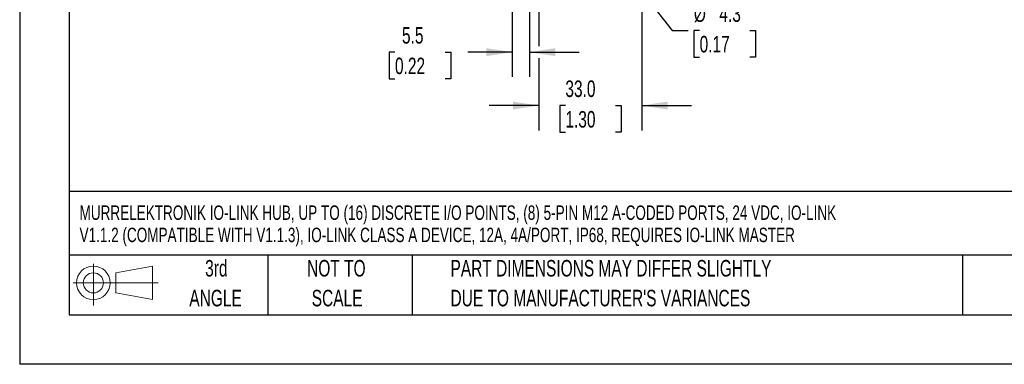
# Model space of a CAD drawing. Header units: millimetres. Extents: x 0 to 699, y 0 to 540.
# Tile 1 of 18: x 0 to 315, y 0 to 110. Entities that reach past the tile are written whole.
import ezdxf

# ---------------------------------------------------------------- set-up
doc = ezdxf.new("R2010")
doc.units = ezdxf.units.MM
doc.header["$LTSCALE"] = 2.5
doc.linetypes.add('CENTERX2', pattern=[20.32, 12.7, -2.54, 2.54, -2.54])
doc.layers.add('DIMENSIONS', color=140, linetype='Continuous', lineweight=25)
doc.layers.add('TEXT', color=140, linetype='Continuous', lineweight=25)
doc.layers.add('SLD-DEFPOINTS', color=7, linetype='Continuous')
doc.styles.add('SLDTEXTSTYLE0', font='TXT', dxfattribs={"width": 0.7})
doc.dimstyles.new('SLDDIMSTYLE1', dxfattribs={"dimtxt": 5.39502, "dimasz": 8.255, "dimexe": 0, "dimexo": 0.0625, "dimgap": 1.348755, "dimtad": 0, "dimtih": 1, "dimtoh": 1, "dimrnd": 1e-09, "dimzin": 12, "dimdsep": 46, "dimtxsty": 'SLDTEXTSTYLE0', "dimsah": 1, "dimcen": 0.09, "dimadec": 0, "dimazin": 3, "dimtfac": 1, "dimtmove": 0, "dimatfit": 0, "dimfxl": 0, "dimfrac": 2, "dimtolj": 1, "dimtzin": 12, "dimarcsym": 0})
doc.dimstyles.new('SLDDIMSTYLE2', dxfattribs={"dimtxt": 5.39502, "dimasz": 8.255, "dimexe": 0, "dimexo": 0.0625, "dimgap": 1.348755, "dimtad": 0, "dimtih": 1, "dimtoh": 1, "dimrnd": 1e-09, "dimzin": 4, "dimdsep": 46, "dimtxsty": 'SLDTEXTSTYLE0', "dimsah": 1, "dimcen": 0.09, "dimadec": 0, "dimazin": 1, "dimtfac": 1, "dimtmove": 0, "dimatfit": 0, "dimfxl": 0, "dimfrac": 2, "dimtolj": 1, "dimtzin": 12, "dimarcsym": 0})
doc.dimstyles.new('SLDDIMSTYLE4', dxfattribs={"dimtxt": 5.39502, "dimasz": 8.255, "dimexe": 0, "dimexo": 0.0625, "dimgap": 1.348755, "dimtad": 0, "dimtih": 1, "dimtoh": 1, "dimrnd": 1e-09, "dimzin": 12, "dimdsep": 46, "dimtxsty": 'SLDTEXTSTYLE0', "dimsah": 1, "dimcen": 0, "dimadec": 0, "dimazin": 3, "dimtfac": 1, "dimtofl": 0, "dimtmove": 0, "dimatfit": 3, "dimfxl": 0, "dimfrac": 2, "dimtolj": 1, "dimtzin": 12, "dimarcsym": 0})

# ---------------------------------------------------------------- blocks, each defined once
blk = doc.blocks.new('Block11')
at = {"color": 7, "linetype": 'Continuous', "lineweight": 18}
for p, q in [((6.47, 13.28), (6.47, 0)), ((13.7, 10.42), (25.44, 12.58)), ((13.7, 3.99), (13.7, 10.42)), ((25.44, 12.58), (25.44, 1.83)), ((0, 7.2), (27.18, 7.2)), ((13.7, 3.99), (25.44, 1.83))]:
    blk.add_line(p, q, dxfattribs=at)
for radius in [5.38, 3.21]:
    blk.add_circle((6.47, 7.2), radius, dxfattribs=at)
blk = doc.blocks.new('Block12')
at = {"layer": 'SLD-DEFPOINTS'}
blk.add_blockref('Block11', (0, 0), dxfattribs=at)
blk = doc.blocks.new('SW_NOTE_0')
at = {"layer": 'TEXT', "color": 0, "linetype": 'CENTERX2', "lineweight": 18, "char_height": 4.625, "attachment_point": 1, "style": 'SLDTEXTSTYLE0'}
for s, insert in [('MURRELEKTRONIK IO-LINK HUB, UP TO (16) DISCRETE I/O POINTS, (8) 5-PIN M12 A-CODED PORTS, 24 VDC, IO-LINK', (0, 5.96)), ('V1.1.2 (COMPATIBLE WITH V1.1.3), IO-LINK CLASS A DEVICE, 12A, 4A/PORT, IP68, REQUIRES IO-LINK MASTER', (0, -1.16))]:
    blk.add_mtext(s, dxfattribs=dict(at, insert=insert))
blk = doc.blocks.new('SW_NOTE_0_3')
at = {"layer": 'TEXT', "color": 0, "linetype": 'CENTERX2', "lineweight": 18, "char_height": 5.2917, "attachment_point": 1, "style": 'SLDTEXTSTYLE0'}
for s, insert in [('PART DIMENSIONS MAY DIFFER SLIGHTLY', (0, 6.82)), ("DUE TO MANUFACTURER'S VARIANCES", (0, -2.73))]:
    blk.add_mtext(s, dxfattribs=dict(at, insert=insert))
blk = doc.blocks.new('SW_NOTE_0_4')
at = {"layer": 'TEXT', "color": 0, "linetype": 'CENTERX2', "lineweight": 18, "char_height": 5.292, "attachment_point": 2, "style": 'SLDTEXTSTYLE0'}
for s, insert in [('NOT TO', (13.15, 6.82)), ('SCALE', (13.39, -2.73))]:
    blk.add_mtext(s, dxfattribs=dict(at, insert=insert))
blk = doc.blocks.new('SW_NOTE_0_5')
at = {"layer": 'TEXT', "color": 0, "linetype": 'CENTERX2', "lineweight": 18, "char_height": 5.292, "attachment_point": 2, "style": 'SLDTEXTSTYLE0'}
for s, insert in [('3rd', (5.79, 6.82)), ('ANGLE', (5.54, -2.73))]:
    blk.add_mtext(s, dxfattribs=dict(at, insert=insert))
blk = doc.blocks.new('_D_6')
at = {"layer": 'DIMENSIONS'}
for p, q in [((157.55, 133.83), (157.55, 124.1)), ((163.05, 129.91), (163.05, 91.99)), ((157.55, 120.29), (157.55, 91.99)), ((120.04, 99.93), (118.22, 99.93)), ((118.22, 99.93), (118.22, 91.36)), ((136.07, 99.93), (137.88, 99.93)), ((137.88, 99.93), (137.88, 91.36)), ((157.55, 99.93), (143.38, 99.93)), ((163.05, 99.93), (178.93, 99.93)), ((118.22, 91.36), (120.04, 91.36)), ((137.88, 91.36), (136.07, 91.36))]:
    blk.add_line(p, q, dxfattribs=at)
for points in [[(157.55, 99.93), (149.3, 101.2), (149.3, 98.66)], [(163.05, 99.93), (171.31, 98.66), (171.31, 101.2)]]:
    blk.add_solid(points, dxfattribs=at)
at = {"layer": 'DIMENSIONS', "char_height": 5.292, "attachment_point": 1, "style": 'SLDTEXTSTYLE0'}
for s, insert in [('5.5', (122.28, 107.96)), ('0.22', (120.04, 98.18))]:
    blk.add_mtext(s, dxfattribs=dict(at, insert=insert))
blk = doc.blocks.new('_D_7')
at = {"layer": 'DIMENSIONS'}
for p, q in [((183.88, 138.41), (208.66, 106.89)), ((208.66, 106.89), (213.85, 106.89)), ((217.47, 106.89), (215.66, 106.89)), ((215.66, 106.89), (215.66, 98.32)), ((233.51, 106.89), (235.32, 106.89)), ((235.32, 106.89), (235.32, 98.32)), ((215.66, 98.32), (217.47, 98.32)), ((235.32, 98.32), (233.51, 98.32))]:
    blk.add_line(p, q, dxfattribs=at)
blk.add_solid([(183.88, 138.41), (187.98, 131.14), (189.98, 132.7)], dxfattribs=at)
at = {"layer": 'DIMENSIONS', "char_height": 5.292, "attachment_point": 1, "style": 'SLDTEXTSTYLE0'}
for s, insert in [('%%c', (215.65, 114.92)), ('4.3', (223.79, 114.92)), ('0.17', (217.47, 105.14))]:
    blk.add_mtext(s, dxfattribs=dict(at, insert=insert))
blk = doc.blocks.new('_D_11')
at = {"layer": 'DIMENSIONS'}
for p, q in [((166.05, 129.91), (166.05, 101.84)), ((199.05, 129.91), (199.05, 121.01)), ((199.05, 117.2), (199.05, 74.9)), ((166.05, 98.03), (166.05, 74.9)), ((166.05, 82.84), (150.18, 82.84)), ((174.54, 82.84), (172.73, 82.84)), ((172.73, 82.84), (172.73, 74.27)), ((190.57, 82.84), (192.38, 82.84)), ((192.38, 82.84), (192.38, 74.27)), ((199.05, 82.84), (214.93, 82.84)), ((172.73, 74.27), (174.54, 74.27)), ((192.38, 74.27), (190.57, 74.27))]:
    blk.add_line(p, q, dxfattribs=at)
for points in [[(166.05, 82.84), (157.8, 84.11), (157.8, 81.57)], [(199.05, 82.84), (207.31, 81.57), (207.31, 84.11)]]:
    blk.add_solid(points, dxfattribs=at)
at = {"layer": 'DIMENSIONS', "char_height": 5.292, "attachment_point": 1, "style": 'SLDTEXTSTYLE0'}
for s, insert in [('33.0', (174.54, 90.87)), ('1.30', (174.54, 81.09))]:
    blk.add_mtext(s, dxfattribs=dict(at, insert=insert))

msp = doc.modelspace()

# ---------------------------------------------------------------- linework, layer by layer
at = {"color": 7, "linetype": 'Continuous'}
for p in [(0.006, 539.757), (698.506, 0.007)]:
    msp.add_line(p, (0.006, 0.007), dxfattribs=at)
at = {"layer": 'TEXT'}
for p, q in [((15.875, 523.875), (15.875, 15.875)), ((682.625, 55.315), (15.875, 55.315)), ((682.625, 34.925), (15.875, 34.925)), ((79.375, 34.925), (79.375, 15.875)), ((125.529, 34.925), (125.529, 15.875)), ((301.616, 34.925), (301.616, 15.875)), ((15.875, 15.875), (682.625, 15.875))]:
    msp.add_line(p, q, dxfattribs=at)

# ---------------------------------------------------------------- block references
at = {"layer": 'SLD-DEFPOINTS'}
msp.add_blockref('Block12', (17.095, 18.885), dxfattribs=at)
at = {"layer": 'TEXT', "linetype": 'CENTERX2', "lineweight": 18}
for name, p in [('SW_NOTE_0', (19.156, 44.906)), ('SW_NOTE_0_5', (57.118, 26.589)), ('SW_NOTE_0_4', (88.143, 26.589)), ('SW_NOTE_0_3', (137.798, 26.589))]:
    msp.add_blockref(name, p, dxfattribs=at)

# ---------------------------------------------------------------- dimensions: what is measured, and where the dimension line sits
at = {"layer": 'DIMENSIONS'}
dim = msp.add_diameter_dim_2p(p1=(181.224, 141.791), p2=(183.881, 138.41), dimstyle='SLDDIMSTYLE4', dxfattribs=at)
dim.commit()
dim.dimension.update_dxf_attribs({"geometry": '_D_7', "text_midpoint": (225.49, 106.893), "dimtype": 163})
for base, p1, p2, dimstyle, picture, middle in [((157.553, 99.931), (163.053, 133.085), (157.553, 137), 'SLDDIMSTYLE1', '_D_6', (128.052, 99.931)), ((199.053, 82.839), (166.053, 133.085), (199.053, 133.085), 'SLDDIMSTYLE2', '_D_11', (182.553, 82.839))]:
    dim = msp.add_linear_dim(base=base, p1=p1, p2=p2, dimstyle=dimstyle, dxfattribs=at)
    dim.commit()
    dim.dimension.update_dxf_attribs({"geometry": picture, "text_midpoint": middle, "dimtype": 160})

doc.saveas('drawing.dxf')
